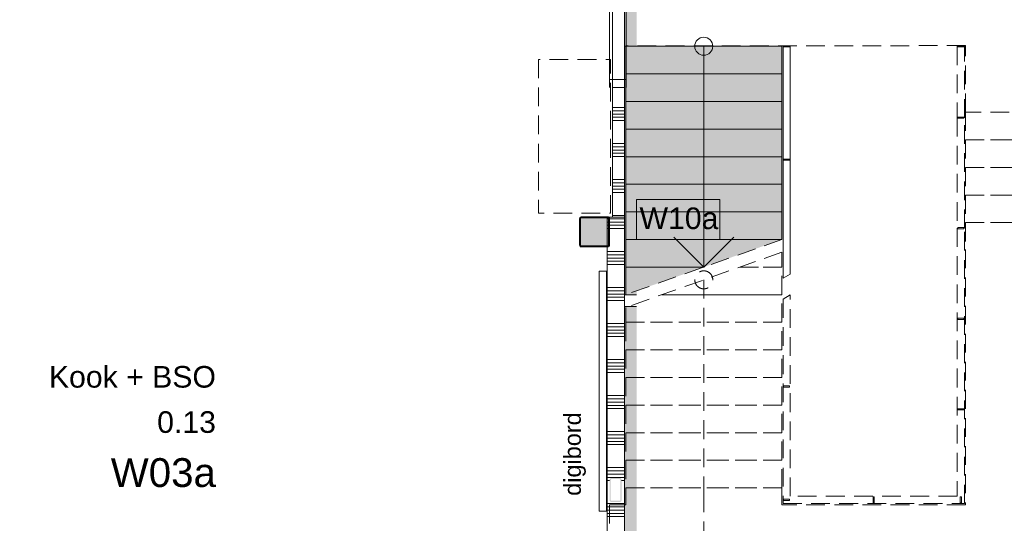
# Model space of a CAD drawing. Header units: millimetres. Extents: x -850 to 154668, y -80343 to 71019.
# Tile 15 of 147: x 20664 to 28862, y 19035 to 23231. Entities that reach past the tile are written whole.
import ezdxf
from ezdxf.enums import TextEntityAlignment as Align

# ---------------------------------------------------------------- set-up
doc = ezdxf.new("R2010")
doc.units = ezdxf.units.MM
doc.header["$MEASUREMENT"] = 0
doc.linetypes.add('B0701', pattern=[234.119993, 155.999994, -78.119999])
for name, color, linetype in [('23 Vloeren', 7, 'Continuous'), ('New_22 NC Binnenwanden', 7, 'Continuous'), ('New_22 NC Binnenwanden Doorsnede-arcering', 7, 'Continuous'), ('New_22 NC Binnenwanden Ramen', 7, 'Continuous'), ('New_24 Trappen', 7, 'Continuous'), ('New_24 Trappen Afdek-arcering', 7, 'Continuous'), ('New_34 Balustrades', 7, 'Continuous'), ('New_72 Vaste Inrichting', 7, 'Continuous'), ('New_73 Keuken', 7, 'Continuous'), ('New_info tekst digiborden', 7, 'Continuous'), ('New_Info Wandafwerking aanduiding', 7, 'Continuous'), ('New_Info Wandafwerking aanduiding Doorsnede-arcering', 7, 'Continuous'), ('New_Z Ruimtefuncties', 7, 'Continuous'), ('New_Z Ruimtefuncties Zone omranding', 7, 'Continuous'), ('New_Z Ruimtefuncties Zone tekst', 7, 'Continuous'), ('S-COLS-____-OTLN.RVT S', 7, 'Continuous'), ('S-COLS-____-OTLN.RVT S 2D arcering', 7, 'Continuous'), ('S-COLS-____-OTLN.RVT S Doorsnede-arcering', 7, 'Continuous')]:
    doc.layers.add(name, color=color, linetype=linetype)
doc.styles.add('GENERATED_STYLE_1', font='arial.ttf')
doc.styles.add('GENERATED_STYLE_2', font='arial.ttf')
doc.linetypes.add('Regenwater', pattern='A,0,[1,UO-720 _wandafwerkingen BG_2022-06-211.Shx,S=11.404762,R=0,X=0,Y=0.005006],-1499.5,0', length=1499.5)

# ---------------------------------------------------------------- blocks, each defined once
blk = doc.blocks.new('Kook + BSO_0.13_2_1', base_point=(21614.6, 19820.8))
at = {"layer": 'New_Z Ruimtefuncties Zone tekst', "color": 2, "lineweight": 0}
for tag, height, style, p in [('ROOM_NAME', 180, 'GENERATED_STYLE_1', (22297.6, 20345.4)), ('DUMMY_938', 180, 'GENERATED_STYLE_1', (22297.6, 20386.6)), ('DUMMY_939', 180, 'GENERATED_STYLE_1', (22297.6, 20009.4)), ('ROOM_NUMBER', 180, 'GENERATED_STYLE_1', (22297.6, 19968.3)), ('stWallCovering', 240, 'GENERATED_STYLE_2', (22297.6, 19577.4))]:
    blk.add_attdef(tag, text='', height=height, dxfattribs=dict(at, style=style)).set_placement(p, align=Align.TOP_RIGHT)
at = {"layer": 'New_Z Ruimtefuncties Zone tekst', "color": 2, "lineweight": 0, "style": 'GENERATED_STYLE_2'}
blk.add_attdef('DUMMY_940', text='', height=240, dxfattribs=at).set_placement((20931.6, 19632.3), align=Align.TOP_LEFT)
blk = doc.blocks.new('Stair_4_1')
at = {"layer": 'New_24 Trappen Afdek-arcering', "linetype": 'Continuous', "lineweight": 0, "true_color": 0xffffff}
blk.add_hatch(color=7, dxfattribs=at).paths.add_polyline_path([(25710, 20939.6), (27010, 21399.6), (27010, 23009.6), (25710, 23009.6)])
at = {"layer": 'New_24 Trappen', "color": 7, "linetype": 'Continuous', "lineweight": 0}
for p, q in [((27010, 23009.6), (25710, 23009.6)), ((25710, 23009.6), (25710, 20939.6)), ((27010, 23009.6), (25710, 23009.6)), ((25710, 23009.6), (25710, 22779.6)), ((26360, 23009.6), (26360, 22779.6)), ((27010, 21399.6), (27010, 23009.6)), ((27010, 22779.6), (27010, 23009.6)), ((25710, 22779.6), (27010, 22779.6)), ((27010, 22779.6), (25710, 22779.6)), ((25710, 22779.6), (25710, 22549.6)), ((26360, 22779.6), (26360, 21169.6)), ((27010, 22549.6), (27010, 22779.6)), ((25710, 22549.6), (27010, 22549.6)), ((27010, 22549.6), (25710, 22549.6)), ((25710, 22549.6), (25710, 22319.6)), ((27010, 22319.6), (27010, 22549.6)), ((25710, 22319.6), (27010, 22319.6)), ((27010, 22319.6), (25710, 22319.6)), ((25710, 22319.6), (25710, 22089.6)), ((27010, 22089.6), (27010, 22319.6)), ((25710, 22089.6), (27010, 22089.6)), ((27010, 22089.6), (25710, 22089.6)), ((25710, 22089.6), (25710, 21859.6)), ((27010, 21859.6), (27010, 22089.6)), ((25710, 21859.6), (27010, 21859.6)), ((27010, 21859.6), (25710, 21859.6)), ((25710, 21859.6), (25710, 21629.6)), ((27010, 21629.6), (27010, 21859.6)), ((25710, 21629.6), (27010, 21629.6)), ((27010, 21629.6), (25710, 21629.6)), ((25710, 21629.6), (25710, 21399.6)), ((27010, 21399.6), (27010, 21629.6)), ((25710, 21399.6), (27010, 21399.6)), ((27010, 21399.6), (25710, 21399.6)), ((25710, 21399.6), (25710, 21169.6)), ((26360, 21169.6), (26110, 21419.6)), ((26610, 21419.6), (26360, 21169.6)), ((25710, 21169.6), (26360, 21169.6)), ((26360, 21169.6), (25710, 21169.6)), ((25710, 21169.6), (25710, 20939.6))]:
    blk.add_line(p, q, dxfattribs=at)
at = {"layer": 'New_24 Trappen', "color": 7, "linetype": 'B0701', "lineweight": 0}
for p, q in [((29839.8, 22460), (28539.8, 22460)), ((28539.8, 22460), (28539.8, 22230)), ((28939.8, 22210), (29189.8, 22460)), ((29189.8, 22230), (29189.8, 22460)), ((29189.8, 22460), (29439.8, 22210)), ((29839.8, 22230), (29839.8, 22460)), ((29839.8, 22230), (28539.8, 22230)), ((28539.8, 22230), (28539.8, 22000)), ((28539.8, 22230), (29839.8, 22230)), ((29189.8, 21540), (29189.8, 22230)), ((29839.8, 22000), (29839.8, 22230)), ((29839.8, 22000), (28539.8, 22000)), ((28539.8, 22000), (28539.8, 21770)), ((28539.8, 22000), (29839.8, 22000)), ((29839.8, 21770), (29839.8, 22000)), ((29839.8, 21770), (28539.8, 21770)), ((28539.8, 21770), (28539.8, 21540)), ((28539.8, 21770), (29839.8, 21770)), ((29839.8, 21540), (29839.8, 21770)), ((29839.8, 21540), (28539.8, 21540)), ((28539.8, 21540), (28539.8, 21316.1)), ((28539.8, 21540), (29839.8, 21540)), ((29189.8, 21316.1), (29189.8, 21540)), ((29839.8, 21316.1), (29839.8, 21540)), ((27010, 21399.6), (25710, 20939.6)), ((27010, 21293.5), (25710, 20833.5)), ((27010, 21169.6), (27010, 21293.5)), ((28539.8, 21316.1), (28539.8, 19189.5)), ((29189.8, 18610), (29189.8, 21316.1)), ((29839.8, 18845.4), (29839.8, 21316.1)), ((26659.8, 21169.6), (27010, 21169.6)), ((27010, 21169.6), (26659.8, 21169.6)), ((27010, 20939.6), (27010, 21169.6)), ((26360, 21063.5), (26360, 19329.6)), ((26009.8, 20939.6), (27010, 20939.6)), ((27010, 20939.6), (26009.8, 20939.6)), ((27010, 20709.6), (27010, 20939.6)), ((25710, 20833.5), (25710, 20709.6)), ((25710, 20709.6), (27010, 20709.6)), ((27010, 20709.6), (25710, 20709.6)), ((25710, 20709.6), (25710, 20479.6)), ((27010, 20479.6), (27010, 20709.6)), ((25710, 20479.6), (27010, 20479.6)), ((27010, 20479.6), (25710, 20479.6)), ((25710, 20479.6), (25710, 20249.6)), ((27010, 20249.6), (27010, 20479.6)), ((25710, 20249.6), (27010, 20249.6)), ((27010, 20249.6), (25710, 20249.6)), ((25710, 20249.6), (25710, 20019.6)), ((27010, 20019.6), (27010, 20249.6)), ((25710, 20019.6), (27010, 20019.6)), ((27010, 20019.6), (25710, 20019.6)), ((25710, 20019.6), (25710, 19789.6)), ((27010, 19789.6), (27010, 20019.6)), ((25710, 19789.6), (27010, 19789.6)), ((27010, 19789.6), (25710, 19789.6)), ((25710, 19789.6), (25710, 19559.6)), ((27010, 19559.6), (27010, 19789.6)), ((25710, 19559.6), (27010, 19559.6)), ((27010, 19559.6), (25710, 19559.6)), ((25710, 19559.6), (25710, 19329.6)), ((27010, 19329.6), (27010, 19559.6)), ((25710, 19329.6), (27010, 19329.6)), ((27010, 19329.6), (25710, 19329.6)), ((25710, 19329.6), (25710, 19189.5)), ((26360, 19283), (26359.9, 18610)), ((26360, 19329.6), (26360, 19283)), ((27010, 19283), (27010, 19329.6)), ((27010, 19189.5), (27010, 19283)), ((25575, 19189.5), (25574.9, 17960)), ((25710, 19189.5), (25575, 19189.5)), ((28539.8, 19189.5), (27010, 19189.5)), ((29974.8, 18845.4), (29839.8, 18845.4)), ((29974.8, 17960), (29974.8, 18845.4)), ((26359.9, 18610), (29189.8, 18610)), ((25574.9, 17960), (29864.8, 17960)), ((29864.8, 17960), (29974.8, 17960))]:
    blk.add_line(p, q, dxfattribs=at)
at = {"layer": 'New_24 Trappen', "color": 7, "linetype": 'Continuous', "lineweight": 0}
for start, end in [(0, 180), (180, 0)]:
    blk.add_arc((26360, 23009.6), 75, start, end, dxfattribs=at)
at = {"layer": 'New_24 Trappen', "color": 7, "linetype": 'B0701', "lineweight": 0}
for start, end in [(0, 180), (180, 0)]:
    blk.add_arc((26360, 21063.5), 75, start, end, dxfattribs=at)
blk = doc.blocks.new('*X30')
at = {"layer": 'New_22 NC Binnenwanden Doorsnede-arcering', "color": 254, "linetype": 'Continuous', "lineweight": 0, "true_color": 0xe9ebeb}
for p, q in [((25565.5, 21572.6), (25555, 21572.6)), ((25567, 21545.2), (25555, 21545.2)), ((25567, 21517.7), (25555, 21517.7)), ((25567, 21490.3), (25555, 21490.3))]:
    blk.add_line(p, q, dxfattribs=at)
blk = doc.blocks.new('*X31')
at = {"layer": 'New_22 NC Binnenwanden Doorsnede-arcering', "color": 254, "linetype": 'Continuous', "lineweight": 0, "true_color": 0xe9ebeb}
for p, q in [((25677.9, 21572.6), (25573.5, 21572.6)), ((25700, 21572.6), (25677.9, 21572.6)), ((25677.9, 21545.2), (25575, 21545.2)), ((25677.9, 21517.7), (25575, 21517.7)), ((25677.9, 21490.3), (25575, 21490.3)), ((25700, 21545.2), (25677.9, 21545.2)), ((25700, 21517.7), (25677.9, 21517.7)), ((25700, 21490.3), (25677.9, 21490.3)), ((25677.9, 21300), (25555, 21300)), ((25677.9, 21272.6), (25555, 21272.6)), ((25677.9, 21245.2), (25555, 21245.2)), ((25700, 21300), (25677.9, 21300)), ((25700, 21272.6), (25677.9, 21272.6)), ((25700, 21245.2), (25677.9, 21245.2)), ((25677.9, 21217.7), (25555, 21217.7)), ((25677.9, 21190.3), (25555, 21190.3)), ((25700, 21217.7), (25677.9, 21217.7)), ((25700, 21190.3), (25677.9, 21190.3)), ((25677.9, 21000), (25555, 21000)), ((25700, 21000), (25677.9, 21000)), ((25677.9, 20972.6), (25555, 20972.6)), ((25677.9, 20945.2), (25555, 20945.2)), ((25677.9, 20917.7), (25555, 20917.7)), ((25700, 20972.6), (25677.9, 20972.6)), ((25700, 20945.2), (25677.9, 20945.2)), ((25700, 20917.7), (25677.9, 20917.7)), ((25677.9, 20890.3), (25555, 20890.3)), ((25700, 20890.3), (25677.9, 20890.3)), ((25677.9, 20700), (25555, 20700)), ((25677.9, 20672.6), (25555, 20672.6)), ((25700, 20700), (25677.9, 20700)), ((25700, 20672.6), (25677.9, 20672.6)), ((25677.9, 20645.2), (25555, 20645.2)), ((25677.9, 20617.7), (25555, 20617.7)), ((25677.9, 20590.3), (25555, 20590.3)), ((25700, 20645.2), (25677.9, 20645.2)), ((25700, 20617.7), (25677.9, 20617.7)), ((25700, 20590.3), (25677.9, 20590.3)), ((25677.9, 20400), (25555, 20400)), ((25677.9, 20372.6), (25555, 20372.6)), ((25677.9, 20345.2), (25555, 20345.2)), ((25700, 20400), (25677.9, 20400)), ((25700, 20372.6), (25677.9, 20372.6)), ((25700, 20345.2), (25677.9, 20345.2)), ((25677.9, 20317.7), (25555, 20317.7)), ((25677.9, 20290.3), (25555, 20290.3)), ((25700, 20317.7), (25677.9, 20317.7)), ((25700, 20290.3), (25677.9, 20290.3)), ((25677.9, 20100), (25555, 20100)), ((25700, 20100), (25677.9, 20100)), ((25677.9, 20072.6), (25555, 20072.6)), ((25677.9, 20045.2), (25555, 20045.2)), ((25677.9, 20017.7), (25555, 20017.7)), ((25700, 20072.6), (25677.9, 20072.6)), ((25700, 20045.2), (25677.9, 20045.2)), ((25700, 20017.7), (25677.9, 20017.7)), ((25677.9, 19990.3), (25555, 19990.3)), ((25700, 19990.3), (25677.9, 19990.3)), ((25677.9, 19800), (25555, 19800)), ((25677.9, 19772.6), (25555, 19772.6)), ((25700, 19800), (25677.9, 19800)), ((25700, 19772.6), (25677.9, 19772.6)), ((25677.9, 19745.2), (25555, 19745.2)), ((25677.9, 19717.7), (25555, 19717.7)), ((25677.9, 19690.3), (25555, 19690.3)), ((25700, 19745.2), (25677.9, 19745.2)), ((25700, 19717.7), (25677.9, 19717.7)), ((25700, 19690.3), (25677.9, 19690.3)), ((25677.9, 19500), (25555, 19500)), ((25677.9, 19472.6), (25555, 19472.6)), ((25677.9, 19445.2), (25555, 19445.2)), ((25700, 19500), (25677.9, 19500)), ((25700, 19472.6), (25677.9, 19472.6)), ((25700, 19445.2), (25677.9, 19445.2)), ((25677.9, 19417.7), (25555, 19417.7)), ((25575, 19390.3), (25555, 19390.3)), ((25677.9, 19390.3), (25675.5, 19390.3)), ((25700, 19417.7), (25677.9, 19417.7)), ((25700, 19390.3), (25677.9, 19390.3)), ((25677.9, 19200), (25555, 19200)), ((25700, 19200), (25677.9, 19200)), ((25677.9, 19172.6), (25555, 19172.6)), ((25677.9, 19145.2), (25555, 19145.2)), ((25677.9, 19117.7), (25555, 19117.7)), ((25700, 19172.6), (25677.9, 19172.6)), ((25700, 19145.2), (25677.9, 19145.2)), ((25700, 19117.7), (25677.9, 19117.7)), ((25677.9, 19090.3), (25555, 19090.3)), ((25700, 19090.3), (25677.9, 19090.3)), ((25677.9, 18900), (25555, 18900)), ((25677.9, 18872.6), (25555, 18872.6)), ((25700, 18900), (25677.9, 18900)), ((25700, 18872.6), (25677.9, 18872.6)), ((25677.9, 18845.2), (25555, 18845.2)), ((25677.9, 18817.7), (25555, 18817.7)), ((25677.9, 18790.3), (25555, 18790.3)), ((25700, 18845.2), (25677.9, 18845.2)), ((25700, 18817.7), (25677.9, 18817.7)), ((25700, 18790.3), (25677.9, 18790.3)), ((25677.9, 18600), (25555, 18600)), ((25677.9, 18572.6), (25555, 18572.6)), ((25677.9, 18545.2), (25555, 18545.2)), ((25700, 18600), (25677.9, 18600)), ((25700, 18572.6), (25677.9, 18572.6)), ((25700, 18545.2), (25677.9, 18545.2)), ((25677.9, 18517.7), (25555, 18517.7)), ((25677.9, 18490.3), (25555, 18490.3)), ((25700, 18517.7), (25677.9, 18517.7)), ((25700, 18490.3), (25677.9, 18490.3)), ((25677.9, 18300), (25555, 18300)), ((25700, 18300), (25677.9, 18300)), ((25677.9, 18272.6), (25555, 18272.6)), ((25677.9, 18245.2), (25555, 18245.2)), ((25677.9, 18217.7), (25555, 18217.7)), ((25700, 18272.6), (25677.9, 18272.6)), ((25700, 18245.2), (25677.9, 18245.2)), ((25700, 18217.7), (25677.9, 18217.7)), ((25677.9, 18190.3), (25555, 18190.3)), ((25700, 18190.3), (25677.9, 18190.3)), ((25677.9, 18000), (25555, 18000)), ((25677.9, 17972.6), (25555, 17972.6)), ((25700, 18000), (25677.9, 18000)), ((25700, 17972.6), (25677.9, 17972.6)), ((25677.9, 17945.2), (25555, 17945.2)), ((25575, 17917.7), (25555, 17917.7)), ((25575, 17890.3), (25555, 17890.3)), ((25677.9, 17917.7), (25675.5, 17917.7)), ((25677.9, 17890.3), (25675.5, 17890.3)), ((25700, 17945.2), (25677.9, 17945.2)), ((25700, 17917.7), (25677.9, 17917.7)), ((25700, 17890.3), (25677.9, 17890.3)), ((25677.9, 17700), (25555, 17700)), ((25677.9, 17672.6), (25555, 17672.6)), ((25677.9, 17645.2), (25555, 17645.2)), ((25700, 17700), (25677.9, 17700)), ((25700, 17672.6), (25677.9, 17672.6)), ((25700, 17645.2), (25677.9, 17645.2)), ((25677.9, 17617.7), (25555, 17617.7)), ((25677.9, 17590.3), (25555, 17590.3)), ((25700, 17617.7), (25677.9, 17617.7)), ((25700, 17590.3), (25677.9, 17590.3))]:
    blk.add_line(p, q, dxfattribs=at)
blk = doc.blocks.new('Wall_3_1', base_point=(25700, 17539.8))
at = {"layer": 'New_22 NC Binnenwanden', "color": 8, "linetype": 'Continuous', "lineweight": 0, "true_color": 0x778488, "flags": 128}
for points in [[(25555, 21577), (25555, 21343)], [(25559, 21585), (25700, 21585)], [(25700, 17539.8), (25700, 21585)], [(25555, 21335), (25555, 17539.8)], [(25555, 17539.8), (25700, 17539.8)]]:
    blk.add_lwpolyline(points, dxfattribs=at)
at = {"layer": 'New_22 NC Binnenwanden', "color": 8, "lineweight": 0, "true_color": 0x778488}
for name in ['*X30', '*X31']:
    blk.add_blockref(name, (0, 0), dxfattribs=at)
blk = doc.blocks.new('Slab_18_1', base_point=(24983.2, 22900.2))
at = {"layer": 'New_73 Keuken', "color": 9, "linetype": 'B0701', "lineweight": 0, "flags": 128}
blk.add_lwpolyline([(24983.2, 22900.2), (24983.2, 21620.2), (25583.2, 21620.2), (25583.2, 22900.2)], close=True, dxfattribs=at)
blk = doc.blocks.new('Column_25_1', base_point=(25625.5, 19312.5))
at = {"layer": 'S-COLS-____-OTLN.RVT S Doorsnede-arcering', "linetype": 'Continuous', "lineweight": 0, "true_color": 0x778488}
h = blk.add_hatch(color=8, dxfattribs=at)
h.paths.add_polyline_path([(25660.5, 19212.5, 0.414214), (25675.5, 19227.5), (25675.5, 19397.5, 0.414214), (25660.5, 19412.5), (25590.5, 19412.5, 0.414214), (25575.5, 19397.5), (25575.5, 19227.5, 0.414214), (25590.5, 19212.5)])
h.paths.add_polyline_path([(25665.5, 19397.5), (25665.5, 19227.5, -0.414214), (25660.5, 19222.5), (25590.5, 19222.5, -0.414214), (25585.5, 19227.5), (25585.5, 19397.5, -0.414214), (25590.5, 19402.5), (25660.5, 19402.5, -0.414214)], flags=0)
blk = doc.blocks.new('Railing_7_1')
at = {"layer": 'New_34 Balustrades', "color": 9, "linetype": 'Continuous', "lineweight": 0}
for p, q in [((27080, 23009.6), (27020, 23009.6)), ((27020, 23009.6), (27020, 21076)), ((27075, 23014.6), (27025, 23014.6)), ((27025, 23014.6), (27025, 23004.6)), ((27025, 23004.6), (27075, 23004.6)), ((27075, 23004.6), (27075, 23014.6)), ((27080, 21110.6), (27080, 23009.6)), ((27075, 22069.6), (27025, 22069.6)), ((27025, 22069.6), (27025, 22059.6)), ((27025, 22059.6), (27075, 22059.6)), ((27075, 22059.6), (27075, 22069.6)), ((27020, 21076), (27080, 21110.6))]:
    blk.add_line(p, q, dxfattribs=at)
at = {"layer": 'New_34 Balustrades', "color": 9, "linetype": 'B0701', "lineweight": 0}
for p, q in [((28529.8, 23009.6), (28469.8, 23009.6)), ((28469.8, 23009.6), (28469.8, 22414.3)), ((28524.8, 23014.6), (28474.8, 23014.6)), ((28474.8, 23014.6), (28474.8, 23004.6)), ((28474.8, 23004.6), (28524.8, 23004.6)), ((28524.8, 23004.6), (28524.8, 23014.6)), ((28529.8, 22414.3), (28529.8, 23009.6)), ((28469.8, 22414.3), (28469.8, 21493.9)), ((28524.8, 22419.3), (28474.8, 22419.3)), ((28474.8, 22419.3), (28474.8, 22409.3)), ((28474.8, 22409.3), (28524.8, 22409.3)), ((28524.8, 22409.3), (28524.8, 22419.3)), ((28529.8, 21493.9), (28529.8, 22414.3)), ((28469.8, 21493.9), (28469.8, 19259.5)), ((28524.8, 21498.9), (28474.8, 21498.9)), ((28474.8, 21498.9), (28474.8, 21488.9)), ((28474.8, 21488.9), (28524.8, 21488.9)), ((28524.8, 21488.9), (28524.8, 21498.9)), ((28529.8, 19199.5), (28529.8, 21493.9)), ((27080, 20937.4), (27020, 20902.8)), ((27080, 19259.5), (27080, 20937.4)), ((27020, 20902.8), (27020, 19199.5)), ((28524.8, 20744.1), (28474.8, 20744.1)), ((28474.8, 20744.1), (28474.8, 20734.1)), ((28524.8, 20734.1), (28524.8, 20744.1)), ((28474.8, 20734.1), (28524.8, 20734.1)), ((27075, 20179.5), (27025, 20179.5)), ((27025, 20179.5), (27025, 20169.5)), ((27025, 20169.5), (27075, 20169.5)), ((27075, 20169.5), (27075, 20179.5)), ((28524.8, 19989.3), (28474.8, 19989.3)), ((28474.8, 19989.3), (28474.8, 19979.3)), ((28474.8, 19979.3), (28524.8, 19979.3)), ((28524.8, 19979.3), (28524.8, 19989.3)), ((27020, 19199.5), (28529.8, 19199.5)), ((27075, 19234.5), (27025, 19234.5)), ((27025, 19234.5), (27025, 19224.5)), ((27025, 19224.5), (27075, 19224.5)), ((27075, 19224.5), (27075, 19234.5)), ((28469.8, 19259.5), (27080, 19259.5)), ((27769.9, 19254.5), (27769.9, 19204.5)), ((27779.9, 19254.5), (27769.9, 19254.5)), ((27769.9, 19204.5), (27779.9, 19204.5)), ((27779.9, 19204.5), (27779.9, 19254.5)), ((28494.8, 19254.5), (28494.8, 19204.5)), ((28504.8, 19254.5), (28494.8, 19254.5)), ((28494.8, 19204.5), (28504.8, 19204.5)), ((28504.8, 19204.5), (28504.8, 19254.5))]:
    blk.add_line(p, q, dxfattribs=at)
blk = doc.blocks.new('Notitiebord 22 KM')
at = {"layer": 'New_72 Vaste Inrichting', "color": 253, "linetype": 'Continuous', "lineweight": 0, "true_color": 0x99a3a6}
for p, q in [((2000, 60), (0, 60)), ((0, 60), (0, 0)), ((0, 0), (2000, 0)), ((2000, 0), (2000, 60))]:
    blk.add_line(p, q, dxfattribs=at)
blk = doc.blocks.new('Column 34[34]_1', base_point=(0.5, 3))
at = {"layer": 'S-COLS-____-OTLN.RVT S 2D arcering', "linetype": 'Continuous', "lineweight": 0, "true_color": 0x778488}
h = blk.add_hatch(color=8, dxfattribs=at)
h.paths.add_polyline_path([(25325.5, 21351), (25326.5, 21346), (25329.3, 21341.8), (25333.5, 21338.9), (25338.5, 21338), (25562.5, 21338), (25567.5, 21338.9), (25571.7, 21341.8), (25574.5, 21346), (25575.5, 21351), (25575.5, 21575), (25574.5, 21579.9), (25571.7, 21584.1), (25567.5, 21587), (25562.5, 21588), (25338.5, 21588), (25333.5, 21587), (25329.3, 21584.1), (25326.5, 21579.9), (25325.5, 21575)])
h.paths.add_polyline_path([(25562.5, 21346), (25338.5, 21346), (25336.6, 21346.3), (25335, 21347.4), (25333.9, 21349), (25333.5, 21351), (25333.5, 21575), (25333.9, 21576.9), (25335, 21578.5), (25336.6, 21579.6), (25338.5, 21580), (25562.5, 21580), (25564.4, 21579.6), (25566.1, 21578.5), (25567.1, 21576.9), (25567.5, 21575), (25567.5, 21351), (25567.1, 21349), (25566.1, 21347.4), (25564.4, 21346.3)], flags=0)
blk.add_hatch(color=8, dxfattribs=at).paths.add_polyline_path([(25562.5, 21580), (25338.5, 21580), (25336.6, 21579.6), (25335, 21578.5), (25333.9, 21576.9), (25333.5, 21575), (25333.5, 21351), (25333.9, 21349), (25335, 21347.4), (25336.6, 21346.3), (25338.5, 21346), (25562.5, 21346), (25564.4, 21346.3), (25566.1, 21347.4), (25567.1, 21349), (25567.5, 21351), (25567.5, 21575), (25567.1, 21576.9), (25566.1, 21578.5), (25564.4, 21579.6)])
at = {"layer": 'S-COLS-____-OTLN.RVT S', "color": 1, "linetype": 'Continuous', "lineweight": 0}
for p, q in [((25326.5, 21579.9), (25325.5, 21575)), ((25325.5, 21575), (25325.5, 21351)), ((25329.3, 21584.1), (25326.5, 21579.9)), ((25333.5, 21587), (25329.3, 21584.1)), ((25338.5, 21588), (25333.5, 21587)), ((25333.5, 21575), (25333.9, 21576.9)), ((25333.5, 21351), (25333.5, 21575)), ((25333.9, 21576.9), (25335, 21578.5)), ((25335, 21578.5), (25336.6, 21579.6)), ((25336.6, 21579.6), (25338.5, 21580)), ((25562.5, 21588), (25338.5, 21588)), ((25338.5, 21580), (25562.5, 21580)), ((25567.5, 21587), (25562.5, 21588)), ((25562.5, 21580), (25564.4, 21579.6)), ((25564.4, 21579.6), (25566.1, 21578.5)), ((25566.1, 21578.5), (25567.1, 21576.9)), ((25567.1, 21576.9), (25567.5, 21575)), ((25571.7, 21584.1), (25567.5, 21587)), ((25567.5, 21575), (25567.5, 21351)), ((25574.5, 21579.9), (25571.7, 21584.1)), ((25575.5, 21575), (25574.5, 21579.9)), ((25575.5, 21351), (25575.5, 21575)), ((25325.5, 21351), (25326.5, 21346)), ((25326.5, 21346), (25329.3, 21341.8)), ((25329.3, 21341.8), (25333.5, 21338.9)), ((25333.9, 21349), (25333.5, 21351)), ((25333.5, 21338.9), (25338.5, 21338)), ((25335, 21347.4), (25333.9, 21349)), ((25336.6, 21346.3), (25335, 21347.4)), ((25338.5, 21346), (25336.6, 21346.3)), ((25562.5, 21346), (25338.5, 21346)), ((25338.5, 21338), (25562.5, 21338)), ((25564.4, 21346.3), (25562.5, 21346)), ((25562.5, 21338), (25567.5, 21338.9)), ((25566.1, 21347.4), (25564.4, 21346.3)), ((25567.1, 21349), (25566.1, 21347.4)), ((25567.5, 21351), (25567.1, 21349)), ((25567.5, 21338.9), (25571.7, 21341.8)), ((25571.7, 21341.8), (25574.5, 21346)), ((25574.5, 21346), (25575.5, 21351))]:
    blk.add_line(p, q, dxfattribs=at)
blk = doc.blocks.new('*X3212')
at = {"layer": 'New_22 NC Binnenwanden Doorsnede-arcering', "color": 254, "linetype": 'Continuous', "lineweight": 0, "true_color": 0xe9ebeb}
for p, q in [((25677.9, 24490.3), (25600, 24490.3)), ((25700, 24490.3), (25677.9, 24490.3)), ((25677.9, 24300), (25600, 24300)), ((25677.9, 24272.6), (25600, 24272.6)), ((25700, 24300), (25677.9, 24300)), ((25700, 24272.6), (25677.9, 24272.6)), ((25677.9, 24245.2), (25600, 24245.2)), ((25677.9, 24217.7), (25600, 24217.7)), ((25677.9, 24190.3), (25600, 24190.3)), ((25700, 24245.2), (25677.9, 24245.2)), ((25700, 24217.7), (25677.9, 24217.7)), ((25700, 24190.3), (25677.9, 24190.3)), ((25677.9, 24000), (25600, 24000)), ((25677.9, 23972.6), (25600, 23972.6)), ((25677.9, 23945.2), (25600, 23945.2)), ((25700, 24000), (25677.9, 24000)), ((25700, 23972.6), (25677.9, 23972.6)), ((25700, 23945.2), (25677.9, 23945.2)), ((25677.9, 23917.7), (25600, 23917.7)), ((25677.9, 23890.3), (25600, 23890.3)), ((25700, 23917.7), (25677.9, 23917.7)), ((25700, 23890.3), (25677.9, 23890.3)), ((25677.9, 23700), (25600, 23700)), ((25700, 23700), (25677.9, 23700)), ((25677.9, 23672.6), (25600, 23672.6)), ((25700, 23672.6), (25677.9, 23672.6))]:
    blk.add_line(p, q, dxfattribs=at)
blk = doc.blocks.new('*X3213')
at = {"layer": 'New_22 NC Binnenwanden Doorsnede-arcering', "color": 254, "linetype": 'Continuous', "lineweight": 0, "true_color": 0xe9ebeb}
for p, q in [((25677.9, 22500), (25600, 22500)), ((25677.9, 22472.6), (25600, 22472.6)), ((25700, 22500), (25677.9, 22500)), ((25700, 22472.6), (25677.9, 22472.6)), ((25677.9, 22445.2), (25600, 22445.2)), ((25677.9, 22417.7), (25600, 22417.7)), ((25677.9, 22390.3), (25600, 22390.3)), ((25700, 22445.2), (25677.9, 22445.2)), ((25700, 22417.7), (25677.9, 22417.7)), ((25700, 22390.3), (25677.9, 22390.3)), ((25677.9, 22200), (25600, 22200)), ((25677.9, 22172.6), (25600, 22172.6)), ((25677.9, 22145.2), (25600, 22145.2)), ((25700, 22200), (25677.9, 22200)), ((25700, 22172.6), (25677.9, 22172.6)), ((25700, 22145.2), (25677.9, 22145.2)), ((25677.9, 22117.7), (25600, 22117.7)), ((25677.9, 22090.3), (25600, 22090.3)), ((25700, 22117.7), (25677.9, 22117.7)), ((25700, 22090.3), (25677.9, 22090.3)), ((25677.9, 21900), (25600, 21900)), ((25700, 21900), (25677.9, 21900)), ((25677.9, 21872.6), (25600, 21872.6)), ((25677.9, 21845.2), (25600, 21845.2)), ((25677.9, 21817.7), (25600, 21817.7)), ((25700, 21872.6), (25677.9, 21872.6)), ((25700, 21845.2), (25677.9, 21845.2)), ((25700, 21817.7), (25677.9, 21817.7)), ((25677.9, 21790.3), (25600, 21790.3)), ((25700, 21790.3), (25677.9, 21790.3)), ((25677.9, 21600), (25600, 21600)), ((25700, 21600), (25677.9, 21600))]:
    blk.add_line(p, q, dxfattribs=at)
blk = doc.blocks.new('R1 22_3')
at = {"layer": 'New_22 NC Binnenwanden Ramen', "color": 1, "linetype": 'Continuous', "lineweight": 0}
for p, q in [((-500, 0), (-433, 0)), ((-433, 0), (-433, -139)), ((-433, 0), (433, 0)), ((433, -139), (433, 0)), ((433, 0), (500, 0)), ((-433, -139), (-500, -139)), ((433, -139), (-433, -139)), ((500, -139), (433, -139))]:
    blk.add_line(p, q, dxfattribs=at)
at = {"layer": 'New_22 NC Binnenwanden Ramen', "color": 9, "linetype": 'Continuous', "lineweight": 0}
for p, q in [((-500, -14), (500, -14)), ((-500, -114), (500, -114))]:
    blk.add_line(p, q, dxfattribs=at)
at = {"layer": 'New_22 NC Binnenwanden Ramen', "color": 7, "linetype": 'Continuous', "lineweight": 0}
for p, q in [((-500, -14), (-500, -114)), ((-500, -14), (-500, -114)), ((500, -14), (500, -114)), ((500, -14), (500, -114))]:
    blk.add_line(p, q, dxfattribs=at)
blk = doc.blocks.new('Wall_689_1', base_point=(25700, 21585))
at = {"layer": 'New_22 NC Binnenwanden', "color": 8, "linetype": 'Continuous', "lineweight": 0, "true_color": 0x778488}
for p, q in [((25700, 23665), (25600, 23665)), ((25700, 22665), (25600, 22665))]:
    blk.add_line(p, q, dxfattribs=at)
at = {"layer": 'New_22 NC Binnenwanden', "color": 8, "linetype": 'Continuous', "lineweight": 0, "true_color": 0x778488, "flags": 128}
for points in [[(25600, 24500), (25600, 23665)], [(25700, 23665), (25700, 24500)], [(25600, 22665), (25600, 21585)], [(25700, 21585), (25700, 22665)], [(25600, 21585), (25700, 21585)]]:
    blk.add_lwpolyline(points, dxfattribs=at)
at = {"layer": 'New_22 NC Binnenwanden', "color": 8, "lineweight": 0, "true_color": 0x778488}
for name in ['*X3212', '*X3213']:
    blk.add_blockref(name, (0, 0), dxfattribs=at)
at = {"layer": 'New_22 NC Binnenwanden Ramen', "color": 1, "linetype": 'Continuous', "lineweight": 0, "zscale": 1000, "rotation": 270.000101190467}
blk.add_blockref('R1 22_3', (25714, 23165), dxfattribs=at)
blk = doc.blocks.new('Wall_732_1', base_point=(25700, 24573.9))
at = {"layer": 'New_Info Wandafwerking aanduiding Doorsnede-arcering', "linetype": 'Continuous', "lineweight": 0}
blk.add_hatch(color=1, dxfattribs=at).paths.add_polyline_path([(25700, 24573.9), (25700, 23009.6), (25800, 23009.6), (25800, 24573.9)])
at = {"layer": 'New_Info Wandafwerking aanduiding', "color": 9, "linetype": 'Continuous', "lineweight": 0, "flags": 128}
for points in [[(25800, 24573.9), (25700, 24573.9)], [(25800, 23009.6), (25700, 23009.6)]]:
    blk.add_lwpolyline(points, dxfattribs=at)
blk = doc.blocks.new('Wall_791_1', base_point=(25700, 23009.6))
at = {"layer": 'New_Info Wandafwerking aanduiding Doorsnede-arcering', "linetype": 'Continuous', "lineweight": 0, "true_color": 0xd21034}
blk.add_hatch(color=242, dxfattribs=at).paths.add_polyline_path([(25700, 23009.6), (25700, 20939.6), (25800, 20939.6), (25800, 23009.6)])
at = {"layer": 'New_Info Wandafwerking aanduiding', "color": 9, "linetype": 'Continuous', "lineweight": 0, "flags": 128}
for points in [[(25800, 23009.6), (25700, 23009.6)], [(25800, 20939.6), (25700, 20939.6)]]:
    blk.add_lwpolyline(points, dxfattribs=at)
blk = doc.blocks.new('Wall_794_1', base_point=(25700, 20841.1))
at = {"layer": 'New_Info Wandafwerking aanduiding Doorsnede-arcering', "linetype": 'Continuous', "lineweight": 0}
blk.add_hatch(color=1, dxfattribs=at).paths.add_polyline_path([(25700, 20841.1), (25700, 17707.8), (25800, 17707.8), (25800, 20841.1)])
at = {"layer": 'New_Info Wandafwerking aanduiding', "color": 9, "linetype": 'Continuous', "lineweight": 0, "flags": 128}
for points in [[(25700, 20841.1), (25800, 20841.1)], [(25700, 17707.8), (25800, 17707.8)]]:
    blk.add_lwpolyline(points, dxfattribs=at)

msp = doc.modelspace()

# ---------------------------------------------------------------- linework, layer by layer
at = {"layer": '23 Vloeren', "color": 7, "linetype": 'B0701', "lineweight": 0}
msp.add_lwpolyline([(28539.8, 22460), (28539.5, 23015), (25710, 23013.4)], dxfattribs=at)
at = {"layer": 'New_Info Wandafwerking aanduiding', "color": 9, "linetype": 'Continuous', "lineweight": 0, "flags": 128}
msp.add_lwpolyline([(25800, 21732.4), (26493.5, 21732.4), (26493.5, 21399.6), (25800, 21399.6)], close=True, dxfattribs=at)
at = {"layer": 'New_Z Ruimtefuncties Zone omranding', "color": 32, "linetype": 'Continuous', "lineweight": 0, "true_color": 0xba661c, "flags": 128}
msp.add_lwpolyline([(29850, 26210), (25700, 26210), (25700, 24599.8), (25700, 24599.8), (25700, 17707.8), (26105.2, 17707.8), (26105.2, 17539.8), (29505, 17539.8), (29505, 17707.8), (29850, 17707.8)], close=True, dxfattribs=at)
at = {"layer": 'New_Z Ruimtefuncties Zone omranding', "color": 13, "linetype": 'Continuous', "lineweight": 0, "true_color": 0xf14e6a, "flags": 128}
msp.add_lwpolyline([(25600, 24500), (16775, 24500), (16775, 21610), (17050, 21610), (17050, 17060), (25555, 17060), (25555, 21585), (25600, 21585)], close=True, dxfattribs=at)

# ---------------------------------------------------------------- block references
at = {"layer": 'New_22 NC Binnenwanden', "color": 8, "lineweight": 0, "true_color": 0x778488}
for name, p in [('Wall_689_1', (25700, 21585)), ('Wall_3_1', (25700, 17539.8))]:
    msp.add_blockref(name, p, dxfattribs=at)
at = {"layer": 'New_24 Trappen', "color": 7, "linetype": 'Regenwater', "lineweight": 0}
msp.add_blockref('Stair_4_1', (0, 0), dxfattribs=at)
at = {"layer": 'New_34 Balustrades', "color": 9, "linetype": 'Continuous', "lineweight": 0}
msp.add_blockref('Railing_7_1', (0, 0), dxfattribs=at)
at = {"layer": 'New_72 Vaste Inrichting', "color": 1, "linetype": 'Continuous', "lineweight": 0, "zscale": 1000, "rotation": 269.9992174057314}
msp.add_blockref('Notitiebord 22 KM', (25490, 21135), dxfattribs=at)
at = {"layer": 'New_73 Keuken', "color": 9, "linetype": 'B0701', "lineweight": 0}
msp.add_blockref('Slab_18_1', (24983.2, 22900.2), dxfattribs=at)
at = {"layer": 'New_Info Wandafwerking aanduiding', "color": 1, "lineweight": 0}
for name, p in [('Wall_732_1', (25700, 24573.9)), ('Wall_791_1', (25700, 23009.6)), ('Wall_794_1', (25700, 20841.1))]:
    msp.add_blockref(name, p, dxfattribs=at)
at = {"layer": 'New_Z Ruimtefuncties', "color": 2, "linetype": 'Continuous', "lineweight": 0}
msp.add_blockref('Kook + BSO_0.13_2_1', (21614.6, 19820.8), dxfattribs=at).add_auto_attribs({'ROOM_NAME': 'Kook + BSO', 'ROOM_NUMBER': '0.13', 'stWallCovering': 'W03a'})
at = {"layer": 'S-COLS-____-OTLN.RVT S', "color": 1, "linetype": 'Continuous', "lineweight": 0}
msp.add_blockref('Column 34[34]_1', (0.5, 3), dxfattribs=at)
at = {"layer": 'S-COLS-____-OTLN.RVT S', "color": 3, "lineweight": 0}
msp.add_blockref('Column_25_1', (25625.5, 19312.5), dxfattribs=at)

# ---------------------------------------------------------------- texts
at = {"layer": 'New_info tekst digiborden', "color": 2, "linetype": 'Continuous', "lineweight": 0, "insert": (25287.4, 19263.8), "char_height": 140, "attachment_point": 4, "rotation": 90, "style": 'GENERATED_STYLE_1'}
msp.add_mtext('\\A1;{\\pql;\\fArial|b0|i0|c0|p38;digibord}', dxfattribs=at)
at = {"layer": 'New_Info Wandafwerking aanduiding', "color": 2, "linetype": 'Continuous', "lineweight": 0, "insert": (25825, 21666.3), "char_height": 180, "attachment_point": 1, "style": 'GENERATED_STYLE_1'}
msp.add_mtext('\\A1;{\\pql;\\fArial|b0|i0|c0|p38;W10a}', dxfattribs=at)

doc.saveas('drawing.dxf')
